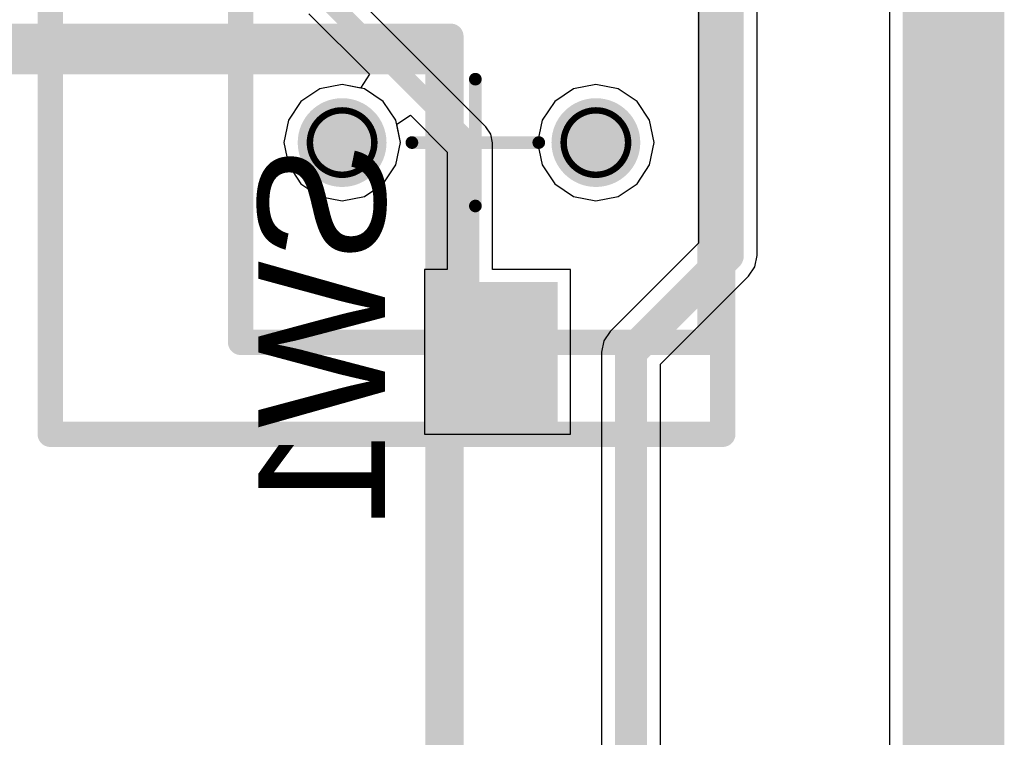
# Model space of a CAD drawing. Header units: millimetres. Extents: x 9.4 to 105.2, y 7.6 to 67.1.
# Tile 152 of 152: x 97.4 to 105.2, y 56.5 to 62.2. Entities that reach past the tile are written whole.
import ezdxf

# ---------------------------------------------------------------- set-up
doc = ezdxf.new("R2010")
doc.units = ezdxf.units.MM
for name, color, linetype in [('BottomLayer', 5, 'Continuous'), ('BottomOverlay', 54, 'Continuous'), ('BottomPaste', 16, 'Continuous'), ('BottomSolder', 6, 'Continuous'), ('DrillDrawing', 1, 'Continuous'), ('KeepOutLayer', 6, 'Continuous'), ('Mechanical2', 216, 'Continuous'), ('Mechanical20', 56, 'Continuous'), ('Mechanical21', 56, 'Continuous'), ('Mechanical23', 56, 'Continuous'), ('Mechanical24', 56, 'Continuous'), ('Mechanical3', 76, 'Continuous'), ('Mechanical5', 56, 'Continuous'), ('MultiLayer', 9, 'Continuous'), ('PadHoleLayer', 156, 'Continuous'), ('TopLayer', 1, 'Continuous'), ('TopOverlay', 2, 'Continuous'), ('TopSolder', 216, 'Continuous')]:
    doc.layers.add(name, color=color, linetype=linetype)
doc.styles.add('Arial', font='arial.ttf', dxfattribs={"height": 0.2})

msp = doc.modelspace()

# ---------------------------------------------------------------- hatches: boundary and pattern name
at = {"layer": 'BottomLayer'}
h = msp.add_hatch(color=5, dxfattribs=at)
edge = h.paths.add_edge_path()
edge.add_arc((99.95798905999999, 61.215016), 0.3499993, 0, 360)
h = msp.add_hatch(color=5, dxfattribs=at)
edge = h.paths.add_edge_path()
edge.add_arc((101.95798506, 61.215016), 0.3499993, 0, 360)
msp.add_hatch(color=5, dxfattribs=at).paths.add_polyline_path([(101.65798058, 60.11498137), (101.65798058, 59.01498103), (100.70797994, 59.01498103), (100.70797994, 60.11498137)])
at = {"layer": 'BottomPaste'}
msp.add_hatch(color=16, dxfattribs=at).paths.add_polyline_path([(101.65798058, 60.11498137), (101.65798058, 59.01498103), (100.70797994, 59.01498103), (100.70797994, 60.11498137)])
at = {"layer": 'BottomSolder'}
h = msp.add_hatch(color=6, dxfattribs=at)
edge = h.paths.add_edge_path()
edge.add_arc((99.95798905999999, 61.215016), 0.3499993, 0, 360)
h = msp.add_hatch(color=6, dxfattribs=at)
edge = h.paths.add_edge_path()
edge.add_arc((101.95798506, 61.215016), 0.3499993, 0, 360)
msp.add_hatch(color=6, dxfattribs=at).paths.add_polyline_path([(101.65798058, 60.11498137), (101.65798058, 59.01498103), (100.70797994, 59.01498103), (100.70797994, 60.11498137)])
at = {"layer": 'MultiLayer'}
h = msp.add_hatch(color=9, dxfattribs=at)
edge = h.paths.add_edge_path()
edge.add_arc((99.95798905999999, 61.215016), 0.3499993, 0, 360)
h = msp.add_hatch(color=9, dxfattribs=at)
edge = h.paths.add_edge_path()
edge.add_arc((101.95798506, 61.215016), 0.3499993, 0, 360)
at = {"layer": 'PadHoleLayer'}
h = msp.add_hatch(color=156, dxfattribs=at)
edge = h.paths.add_edge_path()
edge.add_arc((99.95798905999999, 61.215016), 0.3499993, 0, 360)
h = msp.add_hatch(color=156, dxfattribs=at)
edge = h.paths.add_edge_path()
edge.add_arc((101.95798506, 61.215016), 0.3499993, 0, 360)
at = {"layer": 'TopLayer'}
h = msp.add_hatch(color=1, dxfattribs=at)
edge = h.paths.add_edge_path()
edge.add_arc((99.95798905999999, 61.215016), 0.3499993, 0, 360)
h = msp.add_hatch(color=1, dxfattribs=at)
edge = h.paths.add_edge_path()
edge.add_arc((101.95798506, 61.215016), 0.3499993, 0, 360)
at = {"layer": 'TopSolder'}
h = msp.add_hatch(color=216, dxfattribs=at)
edge = h.paths.add_edge_path()
edge.add_arc((99.95798905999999, 61.215016), 0.3499993, 0, 360)
h = msp.add_hatch(color=216, dxfattribs=at)
edge = h.paths.add_edge_path()
edge.add_arc((101.95798506, 61.215016), 0.3499993, 0, 360)

# ---------------------------------------------------------------- linework, layer by layer
at = {"layer": 'BottomLayer'}
for p, q in [((104.27110972, 63.54539488), (104.27110972, 11.96409596)), ((101.09116688, 61.34016688), (100.00042738, 62.43090638)), ((99.69583311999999, 62.23083311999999), (100.17297466, 61.75369158)), ((100.17297466, 61.75369158), (100.10184196, 61.64521834)), ((99.78240901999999, 61.63890644), (99.6335574, 61.53944765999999)), ((99.95798905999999, 61.67383144), (99.78240901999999, 61.63890644)), ((100.10184196, 61.64521834), (99.95798905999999, 61.67383144)), ((101.78240502, 61.63890644), (101.6335534, 61.53944765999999)), ((101.95798506, 61.67383144), (101.78240502, 61.63890644)), ((102.1335651, 61.63890644), (101.95798506, 61.67383144)), ((102.28241672, 61.53944765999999), (102.1335651, 61.63890644)), ((99.6335574, 61.53944765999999), (99.53409862, 61.39059604)), ((101.6335534, 61.53944765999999), (101.53409462, 61.39059604)), ((102.3818755, 61.39059604), (102.28241672, 61.53944765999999)), ((99.53409862, 61.39059604), (99.49917362, 61.215016)), ((100.3881914, 61.35886889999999), (100.49666464, 61.4300016)), ((100.49666464, 61.4300016), (100.78657262, 61.14009362)), ((101.53409462, 61.39059604), (101.49916962, 61.215016)), ((102.4168005, 61.215016), (102.3818755, 61.39059604)), ((100.4168045, 61.215016), (100.3881914, 61.35886889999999)), ((101.129846, 61.28228282), (101.09116688, 61.34016688)), ((101.14342738, 61.214), (101.129846, 61.28228282)), ((99.49917362, 61.215016), (99.53409862, 61.03943595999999)), ((100.3818795, 61.03943595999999), (100.4168045, 61.215016)), ((101.14342738, 60.2149799), (101.14342738, 61.214)), ((101.49916962, 61.215016), (101.53409462, 61.03943595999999)), ((102.3818755, 61.03943595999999), (102.4168005, 61.215016)), ((100.78657262, 61.14009362), (100.78657262, 60.2149799)), ((99.53409862, 61.03943595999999), (99.6335574, 60.89058434)), ((100.28242072, 60.89058434), (100.3818795, 61.03943595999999)), ((101.53409462, 61.03943595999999), (101.6335534, 60.89058434)), ((102.28241672, 60.89058434), (102.3818755, 61.03943595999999)), ((99.6335574, 60.89058434), (99.78240901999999, 60.79112555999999)), ((100.1335691, 60.79112555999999), (100.28242072, 60.89058434)), ((101.6335534, 60.89058434), (101.78240502, 60.79112555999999)), ((102.1335651, 60.79112555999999), (102.28241672, 60.89058434)), ((99.78240901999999, 60.79112555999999), (99.95798905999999, 60.75620056)), ((99.95798905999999, 60.75620056), (100.1335691, 60.79112555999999)), ((101.78240502, 60.79112555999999), (101.95798506, 60.75620056)), ((101.95798506, 60.75620056), (102.1335651, 60.79112555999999)), ((100.78657262, 60.2149799), (100.60798014, 60.2149799)), ((100.60798014, 60.2149799), (100.60798014, 58.9149825)), ((101.75798038, 60.2149799), (101.14342738, 60.2149799)), ((101.75798038, 58.9149825), (101.75798038, 60.2149799)), ((100.60798014, 58.9149825), (101.75798038, 58.9149825))]:
    msp.add_line(p, q, dxfattribs=at)
at = {"layer": 'BottomLayer', "const_width": 0.1499997}
for points in [[(99.822, 62.357), (100.965, 61.214)], [(100.965, 59.78296145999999), (100.965, 61.214)], [(100.965, 59.78296145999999), (101.18298026, 59.5649812)]]:
    msp.add_lwpolyline(points, dxfattribs=at)
at = {"layer": 'BottomLayer', "const_width": 0.07499858}
for points in [[(100.92749944, 61.214, 1), (101.00250056, 61.214, 1)], [(100.92749944, 61.214, 1), (101.00250056, 61.214, 1)], [(100.92749944, 59.78296145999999, 1), (101.00250056, 59.78296145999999, 1)], [(100.92749944, 59.78296145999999, 1), (101.00250056, 59.78296145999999, 1)], [(101.1454797, 59.5649812, 1), (101.22048082, 59.5649812, 1)]]:
    msp.add_lwpolyline(points, format="xyb", close=True, dxfattribs=at)
at = {"layer": 'BottomOverlay', "const_width": 0.1999996}
for points in [[(99.15799066, 59.64001279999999), (99.15799066, 62.7900192)], [(102.85800866, 59.64001279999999), (102.85800866, 62.7900192)], [(99.15799066, 59.64001279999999), (100.25801386, 59.64001279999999)], [(101.95798506, 59.64001279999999), (102.85800866, 59.64001279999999)]]:
    msp.add_lwpolyline(points, dxfattribs=at)
at = {"layer": 'BottomOverlay', "const_width": 0.0999998}
for points in [[(99.10799075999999, 59.64001279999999, 1), (99.20799056, 59.64001279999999, 1)], [(99.10799075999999, 59.64001279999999, 1), (99.20799056, 59.64001279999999, 1)], [(100.20801396, 59.64001279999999, 1), (100.30801376, 59.64001279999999, 1)], [(101.90798516, 59.64001279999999, 1), (102.00798496, 59.64001279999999, 1)], [(102.80800876, 59.64001279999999, 1), (102.90800856, 59.64001279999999, 1)], [(102.80800876, 59.64001279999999, 1), (102.90800856, 59.64001279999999, 1)]]:
    msp.add_lwpolyline(points, format="xyb", close=True, dxfattribs=at)
at = {"layer": 'DrillDrawing'}
for points, const_width in [([(100.21198906, 61.215016, 1), (99.70398906, 61.215016, 1)], 0.0508), ([(102.21198506, 61.215016, 1), (101.70398506, 61.215016, 1)], 0.0508), ([(99.69128905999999, 61.215016, 1), (99.71668906, 61.215016, 1)], 0.0254), ([(100.19928906, 61.215016, 1), (100.22468906, 61.215016, 1)], 0.0254), ([(101.69128506, 61.215016, 1), (101.71668506, 61.215016, 1)], 0.0254), ([(102.19928506, 61.215016, 1), (102.22468506, 61.215016, 1)], 0.0254)]:
    msp.add_lwpolyline(points, format="xyb", close=True, dxfattribs=dict(at, const_width=const_width))
at = {"layer": 'KeepOutLayer'}
for points, const_width in [([(104.97703668, 11.94200304), (104.97703668, 63.74200104)], 0.3999992), ([(104.57698668, 11.95072794), (104.57698668, 63.62767056)], 0.3999992), ([(104.87703688, 11.94200304), (104.87703688, 63.74200104)], 0.1999996), ([(104.67698648, 11.94636676), (104.67698648, 63.66523969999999)], 0.1999996)]:
    msp.add_lwpolyline(points, dxfattribs=dict(at, const_width=const_width))
at = {"layer": 'Mechanical2', "const_width": 0.1999996}
for points in [[(88.51498679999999, 61.85301319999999), (100.7150132, 61.85301319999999)], [(100.7150132, 49.65298679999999), (100.7150132, 61.85301319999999)]]:
    msp.add_lwpolyline(points, dxfattribs=at)
at = {"layer": 'Mechanical2', "const_width": 0.0999998}
msp.add_lwpolyline([(100.6650133, 61.85301319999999, 1), (100.7650131, 61.85301319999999, 1)], format="xyb", close=True, dxfattribs=at)
msp.add_lwpolyline([(100.6650133, 61.85301319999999, 1), (100.7650131, 61.85301319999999, 1)], format="xyb", close=True, dxfattribs=at)
at = {"layer": 'Mechanical20', "const_width": 0.1999996}
for points in [[(97.65801906, 58.9149952), (97.65801906, 63.51498599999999)], [(102.95798306, 58.9149952), (102.95798306, 63.51498599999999)], [(97.65801906, 58.9149952), (102.95798306, 58.9149952)]]:
    msp.add_lwpolyline(points, dxfattribs=at)
at = {"layer": 'Mechanical20', "const_width": 0.0999998}
for points in [[(97.60801915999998, 58.9149952, 1), (97.70801895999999, 58.9149952, 1)], [(97.60801915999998, 58.9149952, 1), (97.70801895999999, 58.9149952, 1)], [(102.90798316, 58.9149952, 1), (103.00798296, 58.9149952, 1)], [(102.90798316, 58.9149952, 1), (103.00798296, 58.9149952, 1)]]:
    msp.add_lwpolyline(points, format="xyb", close=True, dxfattribs=at)
at = {"layer": 'Mechanical21', "const_width": 0.1999996}
for points in [[(97.65801906, 58.9149952), (97.65801906, 63.51498599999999)], [(102.95798306, 58.9149952), (102.95798306, 63.51498599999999)], [(97.65801906, 58.9149952), (102.95798306, 58.9149952)]]:
    msp.add_lwpolyline(points, dxfattribs=at)
at = {"layer": 'Mechanical21', "const_width": 0.0999998}
for points in [[(97.60801915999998, 58.9149952, 1), (97.70801895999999, 58.9149952, 1)], [(97.60801915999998, 58.9149952, 1), (97.70801895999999, 58.9149952, 1)], [(102.90798316, 58.9149952, 1), (103.00798296, 58.9149952, 1)], [(102.90798316, 58.9149952, 1), (103.00798296, 58.9149952, 1)]]:
    msp.add_lwpolyline(points, format="xyb", close=True, dxfattribs=at)
at = {"layer": 'Mechanical23', "const_width": 0.1999996}
for points in [[(99.15799066, 59.64001279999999), (99.15799066, 62.7900192)], [(102.85800866, 59.64001279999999), (102.85800866, 62.7900192)], [(99.15799066, 59.64001279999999), (102.85800866, 59.64001279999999)]]:
    msp.add_lwpolyline(points, dxfattribs=at)
at = {"layer": 'Mechanical23', "const_width": 0.0999998}
for points in [[(99.10799075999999, 59.64001279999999, 1), (99.20799056, 59.64001279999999, 1)], [(99.10799075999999, 59.64001279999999, 1), (99.20799056, 59.64001279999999, 1)], [(102.80800876, 59.64001279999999, 1), (102.90800856, 59.64001279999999, 1)], [(102.80800876, 59.64001279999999, 1), (102.90800856, 59.64001279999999, 1)]]:
    msp.add_lwpolyline(points, format="xyb", close=True, dxfattribs=at)
at = {"layer": 'Mechanical24', "const_width": 0.0999998}
for points in [[(101.00802506, 60.71499159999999), (101.00802506, 61.7149896)], [(100.50800066, 61.215016), (101.50799866, 61.215016)]]:
    msp.add_lwpolyline(points, dxfattribs=at)
at = {"layer": 'Mechanical24', "const_width": 0.0499999}
for points in [[(100.98302638, 61.7149896, 1), (101.03302374, 61.7149896, 1)], [(100.48300198, 61.215016, 1), (100.53299934, 61.215016, 1)], [(101.48299998, 61.215016, 1), (101.53299734, 61.215016, 1)], [(100.98302638, 60.71499159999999, 1), (101.03302374, 60.71499159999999, 1)]]:
    msp.add_lwpolyline(points, format="xyb", close=True, dxfattribs=at)
at = {"layer": 'Mechanical3', "const_width": 0.1999996}
for points in [[(88.4150124, 62.0530128), (100.8149876, 62.0530128)], [(100.8149876, 49.4529872), (100.8149876, 62.0530128)]]:
    msp.add_lwpolyline(points, dxfattribs=at)
at = {"layer": 'Mechanical3', "const_width": 0.0999998}
msp.add_lwpolyline([(100.7649877, 62.0530128, 1), (100.8649875, 62.0530128, 1)], format="xyb", close=True, dxfattribs=at)
msp.add_lwpolyline([(100.7649877, 62.0530128, 1), (100.8649875, 62.0530128, 1)], format="xyb", close=True, dxfattribs=at)
at = {"layer": 'Mechanical5', "const_width": 0.1999996}
for points in [[(88.4150124, 62.0530128), (100.8149876, 62.0530128)], [(100.8149876, 49.4529872), (100.8149876, 62.0530128)]]:
    msp.add_lwpolyline(points, dxfattribs=at)
at = {"layer": 'Mechanical5', "const_width": 0.0999998}
msp.add_lwpolyline([(100.7649877, 62.0530128, 1), (100.8649875, 62.0530128, 1)], format="xyb", close=True, dxfattribs=at)
msp.add_lwpolyline([(100.7649877, 62.0530128, 1), (100.8649875, 62.0530128, 1)], format="xyb", close=True, dxfattribs=at)
at = {"layer": 'TopLayer'}
for p, q in [((104.27110972, 63.54539488), (104.27110972, 11.96409596)), ((103.22844734, 60.325), (103.22844734, 62.8396)), ((102.76555266, 62.74373277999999), (102.76555266, 60.42086721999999)), ((99.78240901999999, 61.63890644), (99.6335574, 61.53944765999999)), ((99.95798905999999, 61.67383144), (99.78240901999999, 61.63890644)), ((100.1335691, 61.63890644), (99.95798905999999, 61.67383144)), ((100.28242072, 61.53944765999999), (100.1335691, 61.63890644)), ((101.78240502, 61.63890644), (101.6335534, 61.53944765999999)), ((101.95798506, 61.67383144), (101.78240502, 61.63890644)), ((102.1335651, 61.63890644), (101.95798506, 61.67383144)), ((102.28241672, 61.53944765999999), (102.1335651, 61.63890644)), ((99.6335574, 61.53944765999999), (99.53409862, 61.39059604)), ((100.3818795, 61.39059604), (100.28242072, 61.53944765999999)), ((101.6335534, 61.53944765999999), (101.53409462, 61.39059604)), ((102.3818755, 61.39059604), (102.28241672, 61.53944765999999)), ((99.53409862, 61.39059604), (99.49917362, 61.215016)), ((100.4168045, 61.215016), (100.3818795, 61.39059604)), ((101.53409462, 61.39059604), (101.49916962, 61.215016)), ((102.4168005, 61.215016), (102.3818755, 61.39059604)), ((99.49917362, 61.215016), (99.53409862, 61.03943595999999)), ((100.3818795, 61.03943595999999), (100.4168045, 61.215016)), ((101.49916962, 61.215016), (101.53409462, 61.03943595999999)), ((102.3818755, 61.03943595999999), (102.4168005, 61.215016)), ((99.53409862, 61.03943595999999), (99.6335574, 60.89058434)), ((100.28242072, 60.89058434), (100.3818795, 61.03943595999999)), ((101.53409462, 61.03943595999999), (101.6335534, 60.89058434)), ((102.28241672, 60.89058434), (102.3818755, 61.03943595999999)), ((99.6335574, 60.89058434), (99.78240901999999, 60.79112555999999)), ((100.1335691, 60.79112555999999), (100.28242072, 60.89058434)), ((101.6335534, 60.89058434), (101.78240502, 60.79112555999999)), ((102.1335651, 60.79112555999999), (102.28241672, 60.89058434)), ((99.78240901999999, 60.79112555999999), (99.95798905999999, 60.75620056)), ((99.95798905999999, 60.75620056), (100.1335691, 60.79112555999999)), ((101.78240502, 60.79112555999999), (101.95798506, 60.75620056)), ((101.95798506, 60.75620056), (102.1335651, 60.79112555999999)), ((102.76555266, 60.42086721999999), (102.07134272, 59.72665727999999)), ((103.2108299, 60.23642766), (103.22844734, 60.325)), ((103.16065728, 60.16134271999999), (103.2108299, 60.23642766)), ((102.46644734, 59.46713277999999), (103.16065728, 60.16134271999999)), ((102.07134272, 59.72665727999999), (102.0211701, 59.65157233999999)), ((102.0211701, 59.65157233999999), (102.00355266, 59.563)), ((102.00355266, 59.563), (102.00355266, 41.39568556)), ((102.46644734, 40.797988), (102.46644734, 59.46713277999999))]:
    msp.add_line(p, q, dxfattribs=at)
at = {"layer": 'TopLayer', "const_width": 0.254}
for points in [[(102.997, 60.325), (102.997, 62.8396)], [(102.235, 59.563), (102.997, 60.325)], [(102.235, 40.797988), (102.235, 59.563)]]:
    msp.add_lwpolyline(points, dxfattribs=at)
at = {"layer": 'TopLayer', "const_width": 0.127}
for points in [[(102.9335, 60.325, 1), (103.0605, 60.325, 1)], [(102.9335, 60.325, 1), (103.0605, 60.325, 1)], [(102.1715, 59.563, 1), (102.2985, 59.563, 1)], [(102.1715, 59.563, 1), (102.2985, 59.563, 1)]]:
    msp.add_lwpolyline(points, format="xyb", close=True, dxfattribs=at)
at = {"layer": 'TopOverlay', "const_width": 0.1999996}
for points in [[(96.99000159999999, 61.85301319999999), (100.7150132, 61.85301319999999)], [(100.7150132, 49.65298679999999), (100.7150132, 61.85301319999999)]]:
    msp.add_lwpolyline(points, dxfattribs=at)
at = {"layer": 'TopOverlay', "const_width": 0.0999998}
msp.add_lwpolyline([(100.6650133, 61.85301319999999, 1), (100.7650131, 61.85301319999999, 1)], format="xyb", close=True, dxfattribs=at)
msp.add_lwpolyline([(100.6650133, 61.85301319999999, 1), (100.7650131, 61.85301319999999, 1)], format="xyb", close=True, dxfattribs=at)

# ---------------------------------------------------------------- texts
at = {"layer": 'Mechanical20', "style": 'Arial', "text_generation_flag": 2}
msp.add_text('SW1', height=1.00000054, rotation=90, dxfattribs=at).set_placement((100.29691142, 61.21501346))

doc.saveas('drawing.dxf')
